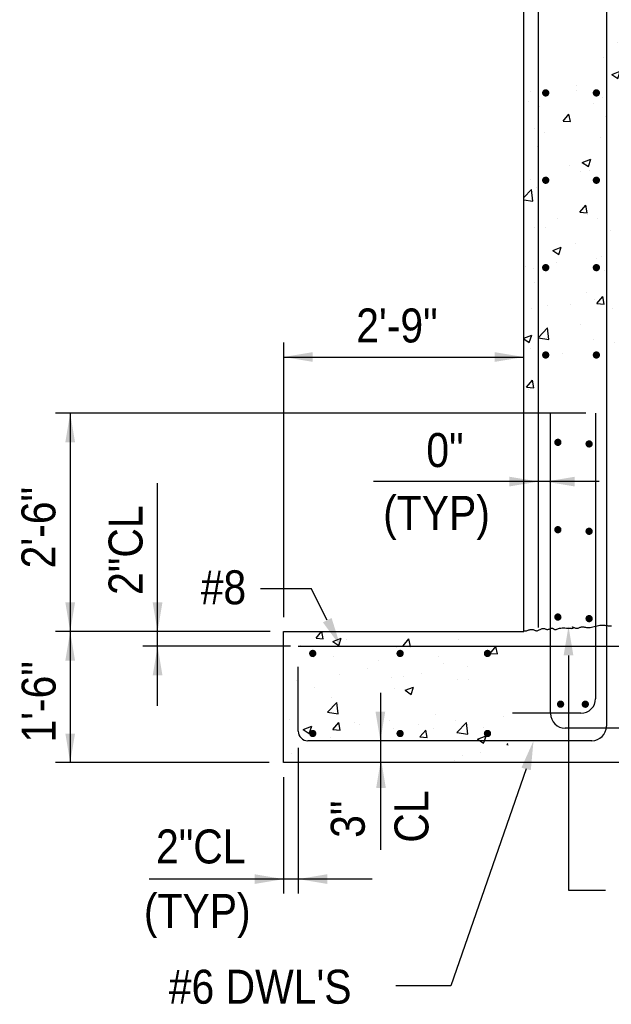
# Model space of a CAD drawing. Extents: x -132 to 3250, y 149 to 2856.
# Tile 10 of 41: x 1826 to 2070, y 1008 to 1414. Entities that reach past the tile are written whole.
import ezdxf

# ---------------------------------------------------------------- set-up
doc = ezdxf.new("R2010")
doc.units = 0
doc.header["$LTSCALE"] = 96
doc.header["$MEASUREMENT"] = 0
doc.layers.get('0').update_dxf_attribs({"color": 2, "linetype": 'CONTINUOUS'})
for name, color, linetype in [('S1', 2, 'CONTINUOUS'), ('S3', 4, 'CONTINUOUS'), ('S5', 1, 'CONTINUOUS'), ('S5R', 1, 'CONTINUOUS'), ('S6', 1, 'CONTINUOUS'), ('S7R', 3, 'CONTINUOUS')]:
    doc.layers.add(name, color=color, linetype=linetype)
doc.styles.add('SX-FRAC', font='SX-FRAC.shx', dxfattribs={"width": 0.9, "height": 1.322835})

# ---------------------------------------------------------------- blocks, each defined once
blk = doc.blocks.new('*X57')
at = {"color": 0}
for p, q in [((2124.14, 1109.25), (2126.4, 1111.94)), ((2127.13, 1108.99), (2126.59, 1111.94)), ((2124.14, 1109.25), (2127.13, 1108.99)), ((2131.03, 1107.89), (2134.53, 1109.24)), ((2131.03, 1107.89), (2133.51, 1106.21)), ((2133.51, 1106.21), (2134.53, 1109.23)), ((2136.74, 1108.8), (2136.74, 1108.8)), ((2160.01, 1106.12), (2162.42, 1108.99)), ((2163, 1105.85), (2162.42, 1108.99)), ((2182.89, 1108.76), (2182.89, 1108.76)), ((2117.81, 1106.3), (2117.81, 1106.3)), ((2157.22, 1105.24), (2157.22, 1105.24)), ((2160.01, 1106.12), (2163, 1105.86)), ((2195.87, 1102.98), (2198.28, 1105.85)), ((2198.86, 1102.72), (2198.28, 1105.85)), ((2123.13, 1101.15), (2123.13, 1101.15)), ((2131.25, 1101.49), (2131.25, 1101.49)), ((2149.82, 1100.02), (2149.82, 1100.02)), ((2174.48, 1101.69), (2174.48, 1101.69)), ((2195.87, 1102.98), (2198.86, 1102.72)), ((2145.32, 1096.68), (2145.32, 1096.68)), ((2176.51, 1098.9), (2176.51, 1098.9)), ((2186.62, 1097.37), (2186.62, 1097.37)), ((2116.17, 1091.68), (2116.17, 1091.68)), ((2133.67, 1094.44), (2133.67, 1094.44)), ((2155.17, 1093.23), (2155.17, 1093.23)), ((2160.36, 1093.31), (2160.36, 1093.31)), ((2167.68, 1094.88), (2167.68, 1094.88)), ((2182.29, 1092.11), (2182.29, 1092.11)), ((2187.05, 1092.18), (2187.05, 1092.18)), ((2123.59, 1089.08), (2123.59, 1089.08)), ((2156.61, 1088.59), (2156.61, 1088.59)), ((2160.87, 1087.76), (2164.37, 1089.11)), ((2160.87, 1087.76), (2163.36, 1086.08)), ((2163.36, 1086.08), (2164.37, 1089.1)), ((2130.64, 1084.84), (2130.64, 1084.84)), ((2128.84, 1078.68), (2132.74, 1082.74)), ((2133.29, 1077.99), (2132.74, 1082.74)), ((2113.18, 1075.74), (2113.18, 1075.74)), ((2128.84, 1078.68), (2133.29, 1077.99)), ((2173.47, 1077.65), (2173.47, 1077.65)), ((2181.68, 1075.47), (2181.68, 1075.47)), ((2201.58, 1076.86), (2201.58, 1076.86)), ((2118.86, 1071.63), (2122.36, 1072.98)), ((2118.86, 1071.63), (2121.35, 1069.96)), ((2121.35, 1069.96), (2122.36, 1072.98)), ((2131.08, 1071.64), (2133.49, 1074.52)), ((2131.08, 1071.64), (2134.07, 1071.38)), ((2134.07, 1071.38), (2133.49, 1074.52)), ((2139.87, 1074.61), (2139.87, 1074.61)), ((2142.01, 1073.51), (2142.01, 1073.51)), ((2154.53, 1075.16), (2154.53, 1075.16)), ((2156.01, 1071.95), (2156.01, 1071.95)), ((2166.56, 1073.48), (2166.56, 1073.48)), ((2166.94, 1068.51), (2169.35, 1071.38)), ((2169.93, 1068.24), (2169.36, 1071.38)), ((2172.42, 1071.85), (2172.42, 1071.85)), ((2182.21, 1070.41), (2186.1, 1074.46)), ((2186.65, 1069.71), (2186.1, 1074.46)), ((2193.26, 1072.35), (2193.26, 1072.35)), ((2130.04, 1068.2), (2130.04, 1068.2)), ((2166.94, 1068.51), (2169.93, 1068.25)), ((2182.21, 1070.41), (2186.65, 1069.72)), ((2190.72, 1067.63), (2194.22, 1068.97)), ((2190.72, 1067.63), (2191.73, 1066.94)), ((2193.54, 1066.94), (2194.22, 1068.97)), ((2143.26, 1066.85), (2143.26, 1066.85)), ((2191.73, 1066.94), (2193.2, 1065.95)), ((2193.2, 1065.95), (2193.54, 1066.94)), ((2202.81, 1065.37), (2203.21, 1065.85)), ((2202.81, 1065.37), (2203.25, 1065.33)), ((2114.1, 1061.84), (2114.1, 1061.84)), ((2184.4, 1060.88), (2184.4, 1060.88)), ((2191.89, 1062.09), (2191.89, 1062.09)), ((2181.07, 1058.82), (2181.07, 1058.82))]:
    blk.add_line(p, q, dxfattribs=at)
blk = doc.blocks.new('*X58')
at = {"color": 0}
for p, q in [((2248.24, 1354.85), (2248.24, 1354.85)), ((2242.63, 1348.73), (2242.63, 1348.73)), ((2246.03, 1341.56), (2248.78, 1342.62)), ((2246.03, 1341.56), (2248.52, 1339.89)), ((2248.52, 1339.88), (2248.78, 1340.68)), ((2248.78, 1342.62), (2249.53, 1342.91)), ((2248.78, 1340.68), (2249.53, 1342.91)), ((2231.33, 1335.12), (2231.33, 1335.12)), ((2231.55, 1337.15), (2231.55, 1337.15)), ((2212.62, 1334.65), (2212.62, 1334.65)), ((2242.02, 1332.09), (2242.02, 1332.09)), ((2211.6, 1330.56), (2211.6, 1330.56)), ((2216.05, 1328.34), (2216.05, 1328.34)), ((2238.3, 1329.43), (2238.3, 1329.43)), ((2225.97, 1322.36), (2228.38, 1325.23)), ((2228.96, 1322.1), (2228.38, 1325.23)), ((2243.31, 1324.14), (2243.31, 1324.14)), ((2214.15, 1319.14), (2214.15, 1319.14)), ((2225.97, 1322.36), (2228.96, 1322.1)), ((2249.98, 1321.58), (2249.98, 1321.58)), ((2218.4, 1317.43), (2218.4, 1317.43)), ((2241.41, 1315.44), (2241.41, 1315.44)), ((2215.45, 1311.69), (2215.45, 1311.69)), ((2233.87, 1305.31), (2237.37, 1306.65)), ((2236.35, 1303.63), (2237.37, 1306.65)), ((2228.56, 1303.89), (2228.56, 1303.89)), ((2233.87, 1305.31), (2236.35, 1303.63)), ((2249.34, 1303.51), (2249.34, 1303.51)), ((2233.25, 1301.64), (2233.25, 1301.64)), ((2236.82, 1301.86), (2236.82, 1301.86)), ((2240.81, 1298.8), (2240.81, 1298.8)), ((2212.41, 1298.3), (2212.41, 1298.3)), ((2214.84, 1295.05), (2214.84, 1295.05)), ((2239.1, 1297.17), (2239.1, 1297.17)), ((2209.78, 1290.82), (2212.95, 1294.12)), ((2213.5, 1289.37), (2212.95, 1294.11)), ((2209.78, 1289.94), (2213.5, 1289.37)), ((2232.91, 1284.75), (2235.32, 1287.62)), ((2235.9, 1284.49), (2235.32, 1287.62)), ((2232.91, 1284.75), (2235.9, 1284.49)), ((2236.19, 1283.79), (2236.19, 1283.79)), ((2214.23, 1278.41), (2214.23, 1278.41)), ((2218.61, 1278.47), (2218.61, 1278.47)), ((2223.67, 1282.14), (2223.67, 1282.14)), ((2240.2, 1282.15), (2240.2, 1282.15)), ((2245.3, 1277.34), (2245.3, 1277.34)), ((2221.7, 1269.05), (2225.2, 1270.39)), ((2224.19, 1267.37), (2225.2, 1270.39)), ((2231.18, 1271.81), (2231.18, 1271.81)), ((2221.7, 1269.05), (2224.19, 1267.37)), ((2241.97, 1266.56), (2241.97, 1266.56)), ((2210.52, 1262.42), (2210.52, 1262.42)), ((2223.03, 1264.07), (2223.03, 1264.07)), ((2239.59, 1265.51), (2239.59, 1265.51)), ((2213.62, 1261.76), (2213.62, 1261.76)), ((2243.16, 1260.83), (2243.16, 1260.83)), ((2214, 1255.82), (2214, 1255.82)), ((2235.57, 1251.79), (2235.57, 1251.79)), ((2239.85, 1247.14), (2242.26, 1250.01)), ((2242.84, 1246.88), (2242.26, 1250.01)), ((2251.55, 1248.92), (2254.78, 1250.16)), ((2219.42, 1246.2), (2219.42, 1246.2)), ((2228.82, 1246.84), (2228.82, 1246.84)), ((2238.98, 1248.86), (2238.98, 1248.86)), ((2239.85, 1247.14), (2242.83, 1246.88)), ((2251.55, 1248.92), (2254.03, 1247.24)), ((2254.03, 1247.24), (2254.78, 1249.48)), ((2209.88, 1244.35), (2209.88, 1244.35)), ((2213.01, 1245.12), (2213.01, 1245.12)), ((2246.11, 1245.08), (2246.11, 1245.08)), ((2233.1, 1238.33), (2233.1, 1238.33)), ((2209.78, 1232.89), (2213.03, 1234.14)), ((2212.02, 1231.11), (2213.04, 1234.13)), ((2215.78, 1233.18), (2219.58, 1237.13)), ((2220.13, 1232.38), (2219.58, 1237.13)), ((2209.78, 1232.62), (2212.02, 1231.11)), ((2215.68, 1233.07), (2215.78, 1233.18)), ((2215.68, 1233.07), (2215.78, 1233.06)), ((2215.78, 1233.06), (2220.13, 1232.39)), ((2238.37, 1232.22), (2238.37, 1232.22)), ((2247.24, 1231.28), (2247.24, 1231.28)), ((2212.41, 1228.47), (2212.41, 1228.47)), ((2215.66, 1227.12), (2215.66, 1227.12)), ((2225.62, 1226.38), (2225.62, 1226.38)), ((2210.92, 1212.67), (2213.33, 1215.54)), ((2213.91, 1212.41), (2213.33, 1215.54)), ((2210.92, 1212.67), (2213.91, 1212.41)), ((2211.8, 1211.83), (2211.8, 1211.83))]:
    blk.add_line(p, q, dxfattribs=at)

msp = doc.modelspace()

# ---------------------------------------------------------------- linework, layer by layer
at = {"layer": 'S1', "color": 3}
for p, q in [((2033.52484, 1161.71997), (2033.52484, 1626.71997)), ((2246.52484, 1107.71997), (1934.52484, 1107.71997))]:
    msp.add_line(p, q, dxfattribs=at)
msp.add_lwpolyline([(1934.52484, 1107.71997), (1934.52484, 1161.71997), (2033.52484, 1161.71997)], dxfattribs=at)
at = {"layer": 'S1', "color": 2}
msp.add_lwpolyline([(2033.52484, 1162.0576), (2033.61496, 1162.04607), (2033.95326, 1162.02526), (2034.28848, 1162.03729), (2034.61837, 1162.08873), (2034.94236, 1162.17119), (2035.26027, 1162.27254), (2035.57196, 1162.38064), (2035.87725, 1162.48337), (2036.17599, 1162.5686), (2036.46801, 1162.6242), (2036.75315, 1162.63805), (2037.03164, 1162.60249), (2037.30519, 1162.52778), (2037.57592, 1162.42868), (2037.84593, 1162.31993), (2038.11733, 1162.21627), (2038.39223, 1162.13245), (2038.67273, 1162.08321), (2038.96094, 1162.08329), (2039.25807, 1162.14239), (2039.5617, 1162.2499), (2039.86852, 1162.39019), (2040.17523, 1162.54761), (2040.47851, 1162.70651), (2040.77506, 1162.85125), (2041.06155, 1162.96616), (2041.33468, 1163.03562), (2041.59225, 1163.04891), (2041.83656, 1163.01507), (2042.07099, 1162.94808), (2042.29897, 1162.86192), (2042.52389, 1162.77058), (2042.74916, 1162.68804), (2042.97818, 1162.62827), (2043.21435, 1162.60526), (2043.4598, 1162.62853), (2043.7115, 1162.68976), (2043.96515, 1162.77618), (2044.21643, 1162.875), (2044.46104, 1162.97345), (2044.69467, 1163.05875), (2044.91302, 1163.11812), (2045.11177, 1163.13879), (2045.28841, 1163.11226), (2045.44754, 1163.04714), (2045.59555, 1162.95633), (2045.73884, 1162.85271), (2045.88379, 1162.74919), (2046.0368, 1162.65866), (2046.20427, 1162.594), (2046.39258, 1162.56812), (2046.6078, 1162.58982), (2046.85471, 1162.65159), (2047.13776, 1162.74183), (2047.46139, 1162.84893), (2047.83006, 1162.96129), (2048.24822, 1163.06732), (2048.72032, 1163.15542), (2049.2508, 1163.21398), (2049.83921, 1163.235), (2050.46535, 1163.22487), (2051.10415, 1163.19357), (2051.73051, 1163.15108), (2052.31933, 1163.1074), (2052.84552, 1163.07251), (2053.28398, 1163.05638), (2053.60963, 1163.06901), (2053.80611, 1163.11692), (2053.89207, 1163.1928), (2053.89489, 1163.28588), (2053.84196, 1163.3854), (2053.76067, 1163.48057), (2053.67841, 1163.56064), (2053.62256, 1163.61483), (2053.62052, 1163.63238), (2053.693, 1163.60632), (2053.8341, 1163.54491), (2054.03122, 1163.4602), (2054.27178, 1163.36426), (2054.54322, 1163.26915), (2054.83293, 1163.18693), (2055.12836, 1163.12965), (2055.4169, 1163.10939), (2055.68903, 1163.13421), (2055.94737, 1163.1963), (2056.19761, 1163.28385), (2056.44541, 1163.38505), (2056.69646, 1163.48811), (2056.95642, 1163.58121), (2057.23098, 1163.65256), (2057.5258, 1163.69035), (2057.84568, 1163.68682), (2058.1918, 1163.6504), (2058.56446, 1163.59358), (2058.96397, 1163.52883), (2059.39064, 1163.46862), (2059.84475, 1163.42544), (2060.32661, 1163.41177), (2060.83653, 1163.44008), (2061.37364, 1163.51843), (2061.93246, 1163.63724), (2062.50633, 1163.78249), (2063.08861, 1163.94017), (2063.67265, 1164.09629), (2064.25181, 1164.23681), (2064.81943, 1164.34775), (2065.36886, 1164.41509), (2065.89524, 1164.42941), (2066.40079, 1164.39964), (2066.88952, 1164.3393), (2067.36544, 1164.26192), (2067.83256, 1164.181), (2068.29488, 1164.11008), (2068.75641, 1164.06268), (2069.22115, 1164.0523), (2069.69195, 1164.08811)], dxfattribs=at)
at = {"layer": 'S3', "color": 4}
for p, q in [((2067.52484, 1521.71997), (2067.52484, 1122.71997)), ((2044.53353, 1127.91716), (2044.53353, 1251.71997)), ((2063.06311, 1251.71997), (2063.06311, 1134.06944)), ((1940.52484, 1155.71997), (2241.63245, 1155.71997)), ((1940.52484, 1120.71997), (1940.52484, 1147.23131)), ((2057.06311, 1128.06944), (2028.86127, 1128.06944)), ((2237.63245, 1121.91716), (2050.53353, 1121.91716)), ((2061.52484, 1116.71997), (1944.52484, 1116.71997))]:
    msp.add_line(p, q, dxfattribs=at)
at = {"layer": 'S3'}
for p, q in [((1940.52484, 1119.71997), (1940.52484, 1119.71997)), ((1979.52484, 1116.71997), (1979.52484, 1116.71997)), ((1979.52484, 1107.71997), (1979.52484, 1107.71997))]:
    msp.add_line(p, q, dxfattribs=at)
at = {"layer": 'S3', "color": 4}
msp.add_lwpolyline([(2039.52484, 1163.46041), (2039.52484, 1623.71997)], dxfattribs=at)
at = {"layer": 'S3', "const_width": 1.5}
for points in [[(2041.77484, 1383.71997, 1), (2043.27484, 1383.71997, 1)], [(2062.65318, 1383.71997, 1), (2064.15318, 1383.71997, 1)], [(2041.77484, 1347.71997, 1), (2043.27484, 1347.71997, 1)], [(2062.65318, 1347.71997, 1), (2064.15318, 1347.71997, 1)], [(2041.77484, 1311.71997, 1), (2043.27484, 1311.71997, 1)], [(2062.65318, 1311.71997, 1), (2064.15318, 1311.71997, 1)], [(2041.77484, 1275.71997, 1), (2043.27484, 1275.71997, 1)], [(2062.65318, 1275.71997, 1), (2064.15318, 1275.71997, 1)], [(2046.78353, 1239.71997, 1), (2048.28353, 1239.71997, 1)], [(2059.65823, 1239.06913, 1), (2061.15823, 1239.06913, 1)], [(2046.78353, 1203.71997, 1), (2048.28353, 1203.71997, 1)], [(2059.65823, 1203.06913, 1), (2061.15823, 1203.06913, 1)], [(2046.78353, 1167.71997, 1), (2048.28353, 1167.71997, 1)], [(2059.65823, 1167.06913, 1), (2061.15823, 1167.06913, 1)], [(1945.77484, 1152.71997, 1), (1947.27484, 1152.71997, 1)], [(1981.77484, 1152.71997, 1), (1983.27484, 1152.71997, 1)], [(2017.77484, 1152.71997, 1), (2019.27484, 1152.71997, 1)], [(2047.8941, 1131.80791, 1), (2049.3941, 1131.80791, 1)], [(2058.09628, 1131.78997, 1), (2059.59628, 1131.78997, 1)], [(1945.77484, 1119.71997, 1), (1947.27484, 1119.71997, 1)], [(1981.77484, 1119.71997, 1), (1983.27484, 1119.71997, 1)], [(2017.77484, 1119.71997, 1), (2019.27484, 1119.71997, 1)]]:
    msp.add_lwpolyline(points, format="xyb", close=True, dxfattribs=at)
at = {"layer": 'S3', "color": 4}
for centre, radius, start, end in [((2057.06311, 1134.06944), 6, 270, 0), ((2050.53353, 1127.91716), 6, 180, 270), ((1944.52484, 1120.71997), 4, 180, 270), ((2061.52484, 1122.71997), 6, 270, 0)]:
    msp.add_arc(centre, radius, start, end, dxfattribs=at)
at = {"layer": 'S5'}
for p, q in [((1934.52484, 1280.88349), (1934.52484, 1167.71997)), ((1934.52484, 1274.88349), (2033.52484, 1274.88349)), ((2059.03666, 1251.71997), (1840.57496, 1251.71997)), ((1846.57496, 1251.71997), (1846.57496, 1107.71997)), ((1928.93495, 1161.71997), (1840.57496, 1161.71997)), ((1928.52484, 1107.71997), (1840.57496, 1107.71997))]:
    msp.add_line(p, q, dxfattribs=at)
for points in [[(1946.52484, 1272.88349), (1946.52484, 1276.88349), (1934.52484, 1274.88349)], [(2021.52484, 1272.88349), (2021.52484, 1276.88349), (2033.52484, 1274.88349)], [(1848.57496, 1239.71997), (1844.57496, 1239.71997), (1846.57496, 1251.71997)], [(1848.57496, 1173.71997), (1844.57496, 1173.71997), (1846.57496, 1161.71997)], [(1848.57496, 1149.71997), (1844.57496, 1149.71997), (1846.57496, 1161.71997)], [(1848.57496, 1119.71997), (1844.57496, 1119.71997), (1846.57496, 1107.71997)]]:
    msp.add_solid(points, dxfattribs=at)
at = {"layer": 'S5R'}
for p, q in [((1882.57496, 1131.10389), (1882.57496, 1222.90522)), ((2064.53411, 1223.53893), (1971.5904, 1223.53893)), ((1974.39503, 1136.4977), (1974.39503, 1071.71997))]:
    msp.add_line(p, q, dxfattribs=at)
at = {"layer": 'S5R', "color": 1}
for p, q in [((1937.41056, 1155.71997), (1876.45161, 1155.71997)), ((1940.52484, 1113.76629), (1940.52484, 1053.79469)), ((1934.52484, 1101.71997), (1934.52484, 1053.71997)), ((1971.05369, 1059.71997), (1879.05914, 1059.71997))]:
    msp.add_line(p, q, dxfattribs=at)
at = {"layer": 'S5R'}
for points in [[(2027.52484, 1221.53893), (2027.52484, 1225.53893), (2039.52484, 1223.53893)], [(2054.52484, 1221.53893), (2054.52484, 1225.53893), (2042.52484, 1223.53893)]]:
    msp.add_solid(points, dxfattribs=at)
at = {"layer": 'S5R', "color": 1}
for points in [[(1880.57496, 1173.71997), (1884.57496, 1173.71997), (1882.57496, 1161.71997)], [(1880.57496, 1143.71997), (1884.57496, 1143.71997), (1882.57496, 1155.71997)], [(1972.39503, 1128.71997), (1976.39503, 1128.71997), (1974.39503, 1116.71997)], [(1972.64503, 1097.21997), (1976.64503, 1097.21997), (1974.64503, 1109.21997)], [(1922.52484, 1061.71997), (1922.52484, 1057.71997), (1934.52484, 1059.71997)], [(1952.52484, 1057.71997), (1952.52484, 1061.71997), (1940.52484, 1059.71997)]]:
    msp.add_solid(points, dxfattribs=at)
at = {"layer": 'S7R', "color": 1}
for p, q in [((1924.99544, 1179.44178), (1945.92208, 1179.44178)), ((1952.50924, 1166.42676), (1945.92208, 1179.44178)), ((2051.92091, 1151.89649), (2051.92091, 1055.12049)), ((2034.44602, 1105.11507), (2003.45945, 1015.706)), ((2051.92091, 1055.12049), (2067.14845, 1055.12049)), ((2003.45945, 1015.706), (1980.70564, 1015.706))]:
    msp.add_line(p, q, dxfattribs=at)
for points in [[(1954.2937, 1167.32991), (1950.72477, 1165.52361), (1957.92815, 1155.71997)], [(2049.92091, 1151.89649), (2053.92091, 1151.89649), (2051.92091, 1163.89649)], [(2032.51187, 1105.62406), (2036.38017, 1104.60609), (2037.49994, 1116.71997)]]:
    msp.add_solid(points, dxfattribs=at)

# ---------------------------------------------------------------- block references
at = {"layer": 'S6', "color": 1}
for name in ['*X58', '*X57']:
    msp.add_blockref(name, (-176.26009, 49.77507), dxfattribs=at)

# ---------------------------------------------------------------- texts
at = {"layer": 'S5', "color": 3, "style": 'SX-FRAC', "width": 0.9}
msp.add_text('2\'-9"', height=14, dxfattribs=at).set_placement((1964.44134, 1280.88349))
for s, p in [('2\'-6"', (1840.49026, 1187.77583)), ('1\'-6"', (1840.57496, 1115.99366))]:
    msp.add_text(s, height=14, rotation=90, dxfattribs=at).set_placement(p)
at = {"layer": 'S5R', "color": 3, "style": 'SX-FRAC', "width": 0.9}
for s, p in [('0"', (1993.33757, 1229.53893)), ('(TYP)', (1975.54658, 1203.65963)), ('2"CL', (1881.94189, 1066.17307)), ('(TYP)', (1876.94088, 1039.6021))]:
    msp.add_text(s, height=14, dxfattribs=at).set_placement(p)
for s, p in [('2"CL', (1876.38042, 1176.84208)), ('3"', (1967.95994, 1076.71997)), ('CL', (1994.20416, 1074.71997))]:
    msp.add_text(s, height=14, rotation=90, dxfattribs=at).set_placement(p)
at = {"layer": 'S7R', "style": 'SX-FRAC', "width": 0.9}
for s, p in [('#8', (1900.33703, 1172.97616)), ("#6 DWL'S", (1887.19564, 1008.36893))]:
    msp.add_text(s, height=14, dxfattribs=at).set_placement(p)

doc.saveas('drawing.dxf')
